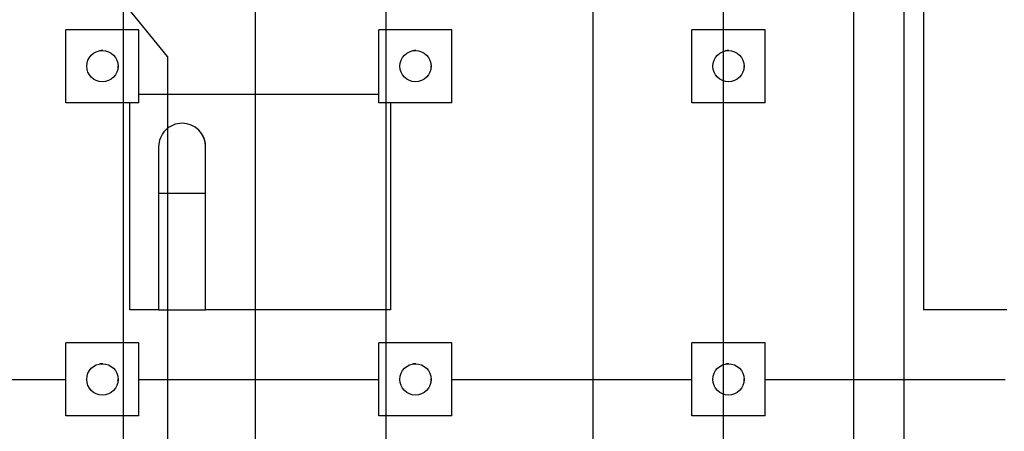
# Model space of a CAD drawing. Header units: millimetres. Extents: x 0 to 844, y 0 to 663.
# Tile 26 of 87: x 351 to 445, y 60 to 100. Entities that reach past the tile are written whole.
import ezdxf

# ---------------------------------------------------------------- set-up
doc = ezdxf.new("R2010")
doc.units = ezdxf.units.MM
doc.layers.add('COTES', color=1, linetype='Continuous')
doc.layers.add('TRAIT-FORT', color=4, linetype='Continuous', lineweight=25)
doc.styles.add('SLDTEXTSTYLE0', font='TXT', dxfattribs={"width": 0.75})
doc.dimstyles.new('SLDDIMSTYLE2', dxfattribs={"dimtxt": 3, "dimasz": 0.333333, "dimexe": 0, "dimexo": 0.0625, "dimgap": 0.75, "dimtad": 0, "dimtih": 1, "dimtoh": 1, "dimdec": 0, "dimlfac": 20, "dimrnd": 1e-09, "dimdsep": 46, "dimtxsty": 'SLDTEXTSTYLE0', "dimblk1": 'ORIGIN', "dimblk2": 'ORIGIN', "dimsah": 1, "dimcen": 0.09, "dimadec": 0, "dimazin": 2, "dimtfac": 1, "dimtdec": 0, "dimtofl": 0, "dimtmove": 0, "dimatfit": 3, "dimldrblk": 'ORIGIN', "dimfxl": 0, "dimfrac": 2, "dimtolj": 1, "dimtzin": 12, "dimarcsym": 0})
doc.dimstyles.new('SLDDIMSTYLE3', dxfattribs={"dimtxt": 3, "dimasz": 2, "dimexe": 0, "dimexo": 0.0625, "dimgap": 0.75, "dimtad": 0, "dimtih": 1, "dimtoh": 1, "dimdec": 1, "dimlfac": 20, "dimrnd": 1e-09, "dimzin": 12, "dimdsep": 46, "dimtxsty": 'SLDTEXTSTYLE0', "dimsah": 1, "dimcen": 0.09, "dimadec": 0, "dimazin": 3, "dimtfac": 1, "dimtdec": 1, "dimtofl": 0, "dimtmove": 0, "dimatfit": 3, "dimfxl": 0, "dimfrac": 2, "dimtolj": 1, "dimtzin": 12, "dimarcsym": 0})

# ---------------------------------------------------------------- blocks, each defined once
blk = doc.blocks.new('_D_56')
at = {"layer": 'COTES', "color": 1}
for p, q in [((320.641, 113.852), (320.641, 104.336)), ((402.827, 104.336), (319.641, 104.336))]:
    blk.add_line(p, q, dxfattribs=at)
blk.add_solid([(320.641, 104.336), (321.141, 106.336), (320.141, 106.336)], dxfattribs=at)
at = {"layer": 'COTES', "color": 1, "char_height": 3, "attachment_point": 1, "style": 'SLDTEXTSTYLE0'}
for s, insert in [('Pieds chassis', (280.841, 105.822)), ('1349,7', (306.341, 105.822))]:
    blk.add_mtext(s, dxfattribs=dict(at, insert=insert))
blk = doc.blocks.new('_Origin')
at = {"color": 0, "linetype": 'ByBlock', "lineweight": -2}
blk.add_line((0, 0), (-1, 0), dxfattribs=at)
blk.add_circle((0, 0), 0.5, dxfattribs=at)
blk = doc.blocks.new('_D_58')
at = {"layer": 'COTES', "color": 1}
for p, q in [((361.088, 61.932), (361.088, 106.131)), ((361.088, 56.932), (361.088, 61.932)), ((361.088, 56.932), (361.088, 51.932))]:
    blk.add_line(p, q, dxfattribs=at)
blk.add_blockref('_Origin', (361.088, 52.932), dxfattribs=at)
at = {"layer": 'COTES', "color": 1, "char_height": 3, "attachment_point": 1, "rotation": 90, "style": 'SLDTEXTSTYLE0'}
for s, insert in [('0', (359.602, 49.715)), ('Coin Marbre', (359.602, 24.245))]:
    blk.add_mtext(s, dxfattribs=dict(at, insert=insert))
blk = doc.blocks.new('_D_59')
at = {"layer": 'COTES', "color": 1}
for p, q in [((361.197, 101.369), (361.197, 145.699)), ((365.275, 96.369), (361.197, 101.369)), ((365.275, 96.369), (365.275, 51.932)), ((361.088, 52.932), (365.275, 52.932))]:
    blk.add_line(p, q, dxfattribs=at)
blk.add_solid([(365.275, 52.932), (363.275, 53.432), (363.275, 52.432)], dxfattribs=at)
at = {"layer": 'COTES', "color": 1, "char_height": 3, "attachment_point": 1, "rotation": 90, "style": 'SLDTEXTSTYLE0'}
for s, insert in [('2,2', (363.789, 46.39)), ('Base Colonne', (363.789, 18.224))]:
    blk.add_mtext(s, dxfattribs=dict(at, insert=insert))
blk = doc.blocks.new('_D_60')
at = {"layer": 'COTES', "color": 1}
for p, q in [((373.697, 118.751), (373.697, 51.932)), ((365.275, 52.932), (373.697, 52.932))]:
    blk.add_line(p, q, dxfattribs=at)
blk.add_solid([(373.697, 52.932), (371.697, 53.432), (371.697, 52.432)], dxfattribs=at)
at = {"layer": 'COTES', "color": 1, "char_height": 3, "attachment_point": 1, "rotation": 90, "style": 'SLDTEXTSTYLE0'}
for s, insert in [('252,2', (372.211, 41.957)), ('Stacis Center', (372.211, 15.274))]:
    blk.add_mtext(s, dxfattribs=dict(at, insert=insert))
blk = doc.blocks.new('_D_61')
at = {"layer": 'COTES', "color": 1}
for p, q in [((386.197, 145.699), (386.197, 51.932)), ((373.697, 52.932), (386.197, 52.932))]:
    blk.add_line(p, q, dxfattribs=at)
blk.add_solid([(386.197, 52.932), (384.197, 53.432), (384.197, 52.432)], dxfattribs=at)
at = {"layer": 'COTES', "color": 1, "char_height": 3, "attachment_point": 1, "rotation": 90, "style": 'SLDTEXTSTYLE0'}
for s, insert in [('502,2', (384.711, 41.957)), ('Base Colonne', (384.711, 13.79))]:
    blk.add_mtext(s, dxfattribs=dict(at, insert=insert))
blk = doc.blocks.new('_D_62')
at = {"layer": 'COTES', "color": 1}
for p, q in [((406.041, 138.953), (406.041, 51.932)), ((386.197, 52.932), (406.041, 52.932))]:
    blk.add_line(p, q, dxfattribs=at)
blk.add_solid([(406.041, 52.932), (404.041, 53.432), (404.041, 52.432)], dxfattribs=at)
at = {"layer": 'COTES', "color": 1, "char_height": 3, "attachment_point": 1, "rotation": 90, "style": 'SLDTEXTSTYLE0'}
for s, insert in [('899,1', (404.555, 41.957)), ('Base Colonne', (404.555, 13.79))]:
    blk.add_mtext(s, dxfattribs=dict(at, insert=insert))
blk = doc.blocks.new('_D_63')
at = {"layer": 'COTES', "color": 1}
for p, q in [((418.541, 151.453), (418.541, 51.932)), ((406.041, 52.932), (418.541, 52.932))]:
    blk.add_line(p, q, dxfattribs=at)
blk.add_solid([(418.541, 52.932), (416.541, 53.432), (416.541, 52.432)], dxfattribs=at)
at = {"layer": 'COTES', "color": 1, "char_height": 3, "attachment_point": 1, "rotation": 90, "style": 'SLDTEXTSTYLE0'}
for s, insert in [('1149,1', (417.055, 39.74)), ('Stacis Center', (417.055, 13.057))]:
    blk.add_mtext(s, dxfattribs=dict(at, insert=insert))
blk = doc.blocks.new('_D_64')
at = {"layer": 'COTES', "color": 1}
for p, q in [((431.041, 138.953), (431.041, 51.932)), ((418.541, 52.932), (431.041, 52.932))]:
    blk.add_line(p, q, dxfattribs=at)
blk.add_solid([(431.041, 52.932), (429.041, 53.432), (429.041, 52.432)], dxfattribs=at)
at = {"layer": 'COTES', "color": 1, "char_height": 3, "attachment_point": 1, "rotation": 90, "style": 'SLDTEXTSTYLE0'}
for s, insert in [('1399,1', (429.555, 39.74)), ('Base Colonne', (429.555, 11.574))]:
    blk.add_mtext(s, dxfattribs=dict(at, insert=insert))
blk = doc.blocks.new('_D_65')
at = {"layer": 'COTES', "color": 1}
for p, q in [((435.836, 132.087), (435.836, 51.932)), ((431.041, 52.932), (435.836, 52.932))]:
    blk.add_line(p, q, dxfattribs=at)
blk.add_solid([(435.836, 52.932), (433.836, 53.432), (433.836, 52.432)], dxfattribs=at)
at = {"layer": 'COTES', "color": 1, "char_height": 3, "attachment_point": 1, "rotation": 90, "style": 'SLDTEXTSTYLE0'}
for s, insert in [('1495', (434.35, 43.065)), ('Granit', (434.35, 29.94))]:
    blk.add_mtext(s, dxfattribs=dict(at, insert=insert))
blk = doc.blocks.new('_D_66')
at = {"layer": 'COTES', "color": 1}
for p, q in [((448.827, 163.836), (448.827, 51.932)), ((435.836, 52.932), (448.827, 52.932))]:
    blk.add_line(p, q, dxfattribs=at)
blk.add_solid([(448.827, 52.932), (446.827, 53.432), (446.827, 52.432)], dxfattribs=at)
at = {"layer": 'COTES', "color": 1, "char_height": 3, "attachment_point": 1, "rotation": 90, "style": 'SLDTEXTSTYLE0'}
for s, insert in [('1754,8', (447.341, 38.632)), ('Pieds chassis', (447.341, 13.132))]:
    blk.add_mtext(s, dxfattribs=dict(at, insert=insert))
blk = doc.blocks.new('_D_67')
at = {"layer": 'COTES', "color": 1}
for p, q in [((469.827, 180.336), (469.827, 51.932)), ((448.827, 52.932), (469.827, 52.932))]:
    blk.add_line(p, q, dxfattribs=at)
blk.add_solid([(469.827, 52.932), (467.827, 53.432), (467.827, 52.432)], dxfattribs=at)
at = {"layer": 'COTES', "color": 1, "char_height": 3, "attachment_point": 1, "rotation": 90, "style": 'SLDTEXTSTYLE0'}
for s, insert in [('2174,8', (468.341, 38.632)), ('Pieds chassis', (468.341, 13.132))]:
    blk.add_mtext(s, dxfattribs=dict(at, insert=insert))

msp = doc.modelspace()

# ---------------------------------------------------------------- linework, layer by layer
at = {"layer": 'TRAIT-FORT', "color": 4, "linetype": 'Continuous', "lineweight": 25}
for p, q in [((437.7305, 223.0599), (437.7305, 72.104)), ((362.5492, 98.932), (355.5492, 98.932)), ((355.5492, 91.932), (355.5492, 98.932)), ((362.5492, 91.932), (362.5492, 98.932)), ((392.5492, 98.932), (385.5492, 98.932)), ((385.5492, 91.932), (385.5492, 98.932)), ((392.5492, 91.932), (392.5492, 98.932)), ((422.5492, 98.932), (415.5492, 98.932)), ((415.5492, 91.932), (415.5492, 98.932)), ((422.5492, 91.932), (422.5492, 98.932)), ((360.5435, 95.3017), (360.5492, 95.432)), ((360.5492, 95.432), (360.5486, 95.4756)), ((390.5435, 95.3017), (390.5492, 95.432)), ((390.5492, 95.432), (390.5486, 95.4756)), ((420.5435, 95.3017), (420.5492, 95.432)), ((420.5492, 95.432), (420.5486, 95.4756)), ((362.5492, 92.7569), (385.5492, 92.7569)), ((362.5492, 91.932), (355.5492, 91.932)), ((361.6715, 72.104), (361.6715, 91.932)), ((392.5492, 91.932), (385.5492, 91.932)), ((386.6714, 91.932), (386.6714, 72.104)), ((422.5492, 91.932), (415.5492, 91.932)), ((364.4423, 83.2625), (364.4423, 72.104)), ((364.4423, 83.2625), (366.6937, 83.2625)), ((366.6937, 83.2625), (368.9451, 83.2625)), ((368.9451, 72.104), (368.9451, 83.2625)), ((364.4407, 72.104), (361.6715, 72.104)), ((386.6714, 72.104), (368.9505, 72.104)), ((362.5492, 68.932), (355.5492, 68.932)), ((355.5492, 61.932), (355.5492, 68.932)), ((362.5492, 61.932), (362.5492, 68.932)), ((392.5492, 68.932), (385.5492, 68.932)), ((385.5492, 61.932), (385.5492, 68.932)), ((392.5492, 61.932), (392.5492, 68.932)), ((422.5492, 68.932), (415.5492, 68.932)), ((415.5492, 61.932), (415.5492, 68.932)), ((422.5492, 61.932), (422.5492, 68.932)), ((355.5492, 65.382), (329.6411, 65.382)), ((360.5435, 65.3017), (360.5492, 65.432)), ((360.5492, 65.432), (360.5486, 65.4756)), ((385.5492, 65.382), (362.5492, 65.382)), ((390.5435, 65.3017), (390.5492, 65.432)), ((390.5492, 65.432), (390.5486, 65.4756)), ((415.5492, 65.382), (392.5492, 65.382)), ((420.5435, 65.3017), (420.5492, 65.432)), ((420.5492, 65.432), (420.5486, 65.4756)), ((445.5492, 65.382), (422.5492, 65.382)), ((362.5492, 61.932), (355.5492, 61.932)), ((392.5492, 61.932), (385.5492, 61.932)), ((422.5492, 61.932), (415.5492, 61.932))]:
    msp.add_line(p, q, dxfattribs=at)
for centre in [(359.0492, 95.432), (389.0492, 95.432), (419.0492, 95.432), (359.0492, 65.432), (389.0492, 65.432), (419.0492, 65.432)]:
    msp.add_circle(centre, 1.5, dxfattribs=at)
for centre, radius, start, end in [((359.0492, 95.432), 1.5, 88.349387, 101.175301), ((389.0492, 95.432), 1.5, 88.349387, 101.175301), ((419.0492, 95.432), 1.5, 88.349387, 101.175301), ((366.6935, 87.7111), 2.2512, 89.995678, 180.13338), ((366.6939, 87.7111), 2.2512, 0.13673, 90.004348), ((359.0492, 65.432), 1.5, 88.349387, 101.175301), ((389.0492, 65.432), 1.5, 88.349387, 101.175301), ((419.0492, 65.432), 1.5, 88.349387, 101.175301)]:
    msp.add_arc(centre, radius, start, end, dxfattribs=at)
for points, knots in [([(368.9451, 87.7166), (368.945, 87.7285), (368.9449, 87.7512), (368.9437, 87.7925), (368.9417, 87.8377), (368.9384, 87.8871), (368.9336, 87.9404), (368.927, 87.9976), (368.9184, 88.0585), (368.9074, 88.1228), (368.8947, 88.1863), (368.8805, 88.2474), (368.8663, 88.3023), (368.85, 88.3595), (368.8231, 88.4442), (368.7942, 88.5234), (368.7644, 88.5954), (368.7444, 88.6407), (368.7224, 88.6881), (368.6965, 88.7402), (368.6679, 88.7941), (368.6389, 88.8453), (368.6101, 88.8934), (368.5827, 88.9365), (368.5567, 88.9756), (368.5322, 89.0111), (368.5083, 89.0442), (368.4852, 89.0751), (368.4632, 89.1035), (368.4423, 89.1296), (368.4225, 89.1537), (368.4038, 89.1758), (368.3861, 89.1962), (368.3695, 89.2149), (368.3541, 89.2319), (368.34, 89.2472), (368.3272, 89.2608), (368.3158, 89.2727), (368.3058, 89.283), (368.2973, 89.2917), (368.29, 89.299), (368.2864, 89.3026), (368.2846, 89.3045)], [0, 0, 0, 0, 0.0383672, 0.0734387, 0.1052293, 0.133745, 0.1589937, 0.180987, 0.1997423, 0.2152886, 0.2276766, 0.2349556, 0.2406031, 0.2448118, 0.2480533, 0.2539294, 0.257358, 0.2591971, 0.2613846, 0.2673851, 0.2760033, 0.2874303, 0.3017448, 0.3189863, 0.3369395, 0.3572704, 0.379986, 0.4050912, 0.4325896, 0.4619291, 0.4935817, 0.527549, 0.5638322, 0.6031554, 0.6448813, 0.6890103, 0.7355429, 0.7844793, 0.8348816, 0.8876027, 0.9426423, 1, 1, 1, 1]), ([(364.4423, 87.706), (364.4423, 87.7031), (364.4423, 87.6974), (364.4423, 87.6493), (364.4423, 87.5793), (364.4423, 87.4905), (364.4423, 87.3889), (364.4423, 87.2731), (364.4423, 87.1459), (364.4423, 87.0113), (364.4423, 86.8838), (364.4423, 86.7616), (364.4423, 86.6326), (364.4423, 86.4812), (364.4423, 86.2962), (364.4423, 86.0735), (364.4423, 85.8098), (364.4423, 85.5212), (364.4423, 85.2118), (364.4423, 84.886), (364.4423, 84.5262), (364.4423, 84.1332), (364.4423, 83.7084), (364.4423, 83.4138), (364.4423, 83.2625)], [0, 0, 0, 0, 0.0559338, 0.1084601, 0.1576038, 0.203362, 0.245729, 0.2847031, 0.3269885, 0.3643824, 0.3968835, 0.4244891, 0.4518503, 0.4842001, 0.5215427, 0.5638784, 0.6112058, 0.6635257, 0.710942, 0.7618234, 0.8161713, 0.8739843, 0.9352623, 1, 1, 1, 1]), ([(368.9451, 83.2625), (368.9451, 83.3934), (368.9451, 83.6471), (368.9451, 84.0126), (368.9451, 84.3496), (368.9451, 84.6573), (368.9451, 84.9356), (368.9451, 85.1991), (368.9451, 85.4443), (368.9451, 85.668), (368.9451, 85.8556), (368.9451, 86.0183), (368.9451, 86.1753), (368.9451, 86.3428), (368.9451, 86.5263), (368.9451, 86.7209), (368.9451, 86.9206), (368.9451, 87.1056), (368.9451, 87.2713), (368.9451, 87.4146), (368.9451, 87.5387), (368.9451, 87.636), (368.9451, 87.703), (368.9451, 87.712), (368.9451, 87.7166)], [0, 0, 0, 0, 0.0559522, 0.1085118, 0.1576756, 0.2034418, 0.2458111, 0.2847819, 0.32706, 0.3644459, 0.396938, 0.4245359, 0.4518806, 0.4842133, 0.5215378, 0.5638557, 0.6111675, 0.663472, 0.7108791, 0.7617564, 0.816105, 0.8739247, 0.9352129, 1, 1, 1, 1]), ([(364.4495, 72.104), (364.4495, 72.104), (364.4497, 72.104), (364.5237, 72.104), (364.6582, 72.104), (364.8544, 72.104), (365.1002, 72.104), (365.3938, 72.104), (365.7215, 72.104), (366.0799, 72.104), (366.4074, 72.104), (366.6147, 72.104), (366.6937, 72.104)], [0, 0, 0, 0, 0.0738923, 0.1797382, 0.2886537, 0.3944997, 0.5034152, 0.6092612, 0.7181766, 0.8240226, 0.9329381, 1, 1, 1, 1]), ([(366.6937, 72.104), (366.8185, 72.104), (367.0716, 72.104), (367.4391, 72.104), (367.7886, 72.104), (368.104, 72.104), (368.3821, 72.104), (368.6097, 72.104), (368.786, 72.104), (368.8969, 72.104), (368.9481, 72.104), (368.9399, 72.104), (368.9379, 72.104)], [0, 0, 0, 0, 0.1058542, 0.2147782, 0.3206324, 0.4295564, 0.5354106, 0.6443346, 0.7501888, 0.8591128, 0.964967, 1, 1, 1, 1]), ([(441.7309, 72.104), (441.62, 72.104), (441.3983, 72.104), (441.0649, 72.104), (440.7329, 72.104), (440.4082, 72.104), (440.096, 72.104), (439.7951, 72.104), (439.5053, 72.104), (439.2314, 72.104), (438.978, 72.104), (438.7437, 72.104), (438.5285, 72.104), (438.3364, 72.104), (438.1703, 72.104), (438.0289, 72.104), (437.9128, 72.104), (437.8239, 72.104), (437.7648, 72.104), (437.7333, 72.104), (437.7337, 72.104), (437.7339, 72.104)], [0, 0, 0, 0, 0.052925, 0.10585, 0.1603126, 0.2147752, 0.2677002, 0.3206252, 0.3750878, 0.4295504, 0.4824754, 0.5354004, 0.589863, 0.6443255, 0.6972505, 0.7501755, 0.8046381, 0.8591007, 0.9120257, 0.9649507, 1, 1, 1, 1]), ([(445.7279, 72.104), (445.7288, 72.104), (445.7322, 72.104), (445.7083, 72.104), (445.657, 72.104), (445.5765, 72.104), (445.4682, 72.104), (445.3328, 72.104), (445.1731, 72.104), (444.9895, 72.104), (444.7807, 72.104), (444.55, 72.104), (444.3014, 72.104), (444.035, 72.104), (443.7494, 72.104), (443.4493, 72.104), (443.1399, 72.104), (442.8207, 72.104), (442.4906, 72.104), (442.1258, 72.104), (441.8713, 72.104), (441.7309, 72.104)], [0, 0, 0, 0, 0.0194136, 0.0738771, 0.126803, 0.1797289, 0.2341924, 0.2886559, 0.3415818, 0.3945076, 0.4489711, 0.5034346, 0.5563605, 0.6092864, 0.6637499, 0.7182134, 0.7711393, 0.8240652, 0.8785287, 0.9329921, 1, 1, 1, 1])]:
    msp.add_open_spline(points, degree=3, knots=knots, dxfattribs=at)

# ---------------------------------------------------------------- dimensions: what is measured, and where the dimension line sits
at = {"layer": 'COTES', "color": 1}
for feature_location, offset, dtype, origin, text, dimstyle, picture, middle in [((469.8273, 181.3357), (0, -129.4037), 1, (361.0876, 107.1307), 'Pieds chassis <> ', 'SLDDIMSTYLE3', '_D_67', (469.8273, 32.532)), ((403.8273, 104.3357), (-84.1862, 0), 0, (361.0876, 171.8207), 'Pieds chassis <> ', 'SLDDIMSTYLE3', '_D_56', (300.2411, 104.3357)), ((448.8273, 164.8357), (0, -112.9037), 1, (361.0876, 107.1307), 'Pieds chassis <> ', 'SLDDIMSTYLE3', '_D_66', (448.8273, 32.532)), ((418.5405, 152.4532), (0, -100.5212), 1, (361.0876, 107.1307), 'Stacis Center <>', 'SLDDIMSTYLE3', '_D_63', (418.5405, 32.4945)), ((361.1968, 146.6987), (4.0781, -94.7667), 1, (361.0876, 107.1307), 'Base Colonne <>', 'SLDDIMSTYLE3', '_D_59', (365.2749, 35.0778)), ((386.1968, 146.6987), (0, -94.7667), 1, (361.0876, 107.1307), 'Base Colonne <>', 'SLDDIMSTYLE3', '_D_61', (386.1968, 32.8612)), ((406.0405, 139.9532), (0, -88.0212), 1, (361.0876, 107.1307), 'Base Colonne <>', 'SLDDIMSTYLE3', '_D_62', (406.0405, 32.8612)), ((431.0405, 139.9532), (0, -88.0212), 1, (361.0876, 107.1307), 'Base Colonne <>', 'SLDDIMSTYLE3', '_D_64', (431.0405, 31.7528)), ((435.8356, 133.0869), (0, -81.1549), 1, (361.0876, 107.1307), 'Granit <>', 'SLDDIMSTYLE3', '_D_65', (435.8356, 40.9362)), ((373.6968, 119.7507), (0, -67.8187), 1, (361.0876, 107.1307), 'Stacis Center <>', 'SLDDIMSTYLE3', '_D_60', (373.6968, 33.6028)), ((361.0876351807, 107.1306674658), (0, -55.1986538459), 1, (361.0876351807, 107.1306674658), 'Coin Marbre <>', 'SLDDIMSTYLE2', '_D_58', (361.0876351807, 38.0882639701))]:
    dim = msp.add_ordinate_dim(feature_location=feature_location, offset=offset, dtype=dtype, origin=origin, text=text, dimstyle=dimstyle, dxfattribs=at)
    dim.commit()
    dim.dimension.update_dxf_attribs({"geometry": picture, "text_midpoint": middle})

doc.saveas('drawing.dxf')
